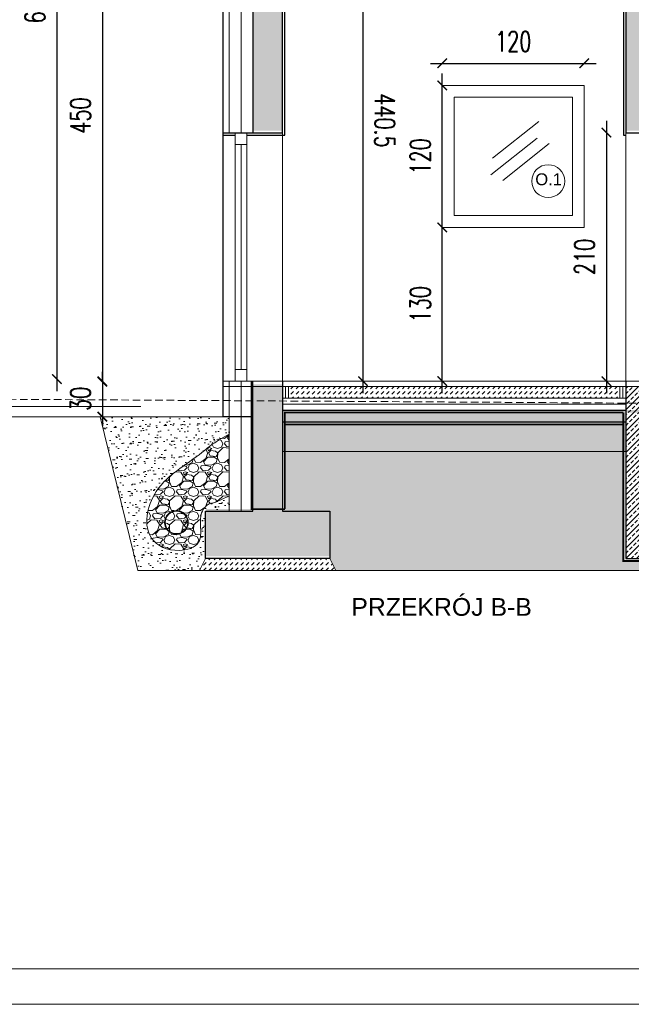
# Model space of a CAD drawing. Header units: millimetres. Extents: x -115268 to 140687, y -37779 to 24471.
# Tile 214 of 256: x 44942 to 45459, y 9866 to 10698. Entities that reach past the tile are written whole.
import ezdxf
from ezdxf import colors
from ezdxf.entities.mleader import LeaderData, LeaderLine
from ezdxf.math import Vec2, Vec3

# ---------------------------------------------------------------- set-up
doc = ezdxf.new("R2010")
doc.units = ezdxf.units.MM
doc.header["$PDMODE"] = 2
doc.header["$PDSIZE"] = 1
doc.linetypes.add('DASHED', pattern=[19.05, 12.7, -6.35])
doc.layers.get('0').update_dxf_attribs({"lineweight": 9})
for name, color, linetype, lineweight in [('A stolarka', 4, 'Continuous', 9), ('A_CIENKA', 7, 'Continuous', 9), ('A_HATCH', 8, 'Continuous', 9), ('A_IZOLACJA', 8, 'ZIGZAG', 9), ('A_KONSTRUKCJA', 3, 'Continuous', 25), ('A_PRZERYW', 8, 'DASHED', 9), ('A_RAMKA', 7, 'Continuous', 9), ('A_WIDOK', 253, 'Continuous', 9)]:
    doc.layers.add(name, color=color, linetype=linetype, lineweight=lineweight)
doc.layers.add('A_WYMIAR', color=253, linetype='Continuous', lineweight=5, transparency=0.2)
doc.styles.add('Arial', font='arial.ttf')
doc.styles.add('romans 1-100', font='romans.shx', dxfattribs={"width": 0.7, "height": 17})
doc.linetypes.add('ZIGZAG', pattern='A,0.00254,-5.08,[131,ltypeshp.shx,S=5.08,R=0,X=-5.08,Y=0],-10.16,[131,ltypeshp.shx,S=5.08,R=180,X=5.08,Y=0],-5.08', length=20.32254)
doc.dimstyles.new('___SKALA_1_100', dxfattribs={"dimscale": 10, "dimtxt": 17, "dimasz": 0.8, "dimexe": 2, "dimexo": 2, "dimgap": 1, "dimtad": 1, "dimdec": 4, "dimrnd": 0.5, "dimdsep": 46, "dimtxsty": 'romans 1-100', "dimblk": 'ARCHTICK', "dimcen": 0.1, "dimdle": 1, "dimse1": 1, "dimse2": 1, "dimadec": 0, "dimazin": 0, "dimtfac": 1, "dimtdec": 4, "dimtix": 1, "dimtmove": 0, "dimatfit": 3, "dimldrblk": 'ARCHTICK', "dimfxl": 6, "dimfxlon": 1, "dimtolj": 1, "dimarcsym": 0})
pattern_1 = [(45, (94.7944, 22653.2158), (0, 4.49012806), [3.175, -3.175])]
pattern_2 = [(82.5, (94.794, 22653.216), (-7.147627, 6.6950698), [0, -7.7216, 0, -8.636, 0, -8.255]), (52.5, (94.794, 22653.216), (-3.7802186, 16.494657), [0, -4.1656, 0, -6.9596, 0, -2.667]), (12.5, (90.376, 22648.7975), (11.1659965, 11.2066462), [0, -2.54, 0, -9.144, 0, -11.938]), (2.5, (90.376, 22648.798), (7.645622, 13.9510156), [0, -1.27, 0, -5.9944, 0, -6.858])]

# ---------------------------------------------------------------- blocks, each defined once
blk = doc.blocks.new('_ArchTick')
at = {"color": 0, "linetype": 'ByBlock', "const_width": 0.15}
blk.add_lwpolyline([(-0.5, -0.5), (0.5, 0.5)], dxfattribs=at)
blk = doc.blocks.new('*D1271')
at = {"layer": 'A_WIDOK', "color": 0, "lineweight": -2, "transparency": 16777216}
blk.add_line((44973.63, 11036.27), (44973.63, 10384.29), dxfattribs=at)
at = {"layer": 'Defpoints', "color": 0, "transparency": 16777216}
for p in [(45255.03, 11026.27), (44973.63, 10394.29), (45255.03, 10394.29)]:
    blk.add_point(p, dxfattribs=at)
at = {"layer": 'A_WIDOK', "color": 0, "lineweight": -2, "transparency": 16777216, "xscale": 8, "yscale": 8, "zscale": 8}
for p, rotation in [((44973.63, 11026.27), 90), ((44973.63, 10394.29), 270)]:
    blk.add_blockref('_ArchTick', p, dxfattribs=dict(at, rotation=rotation))
at = {"layer": 'A_WIDOK', "color": 0, "transparency": 16777216, "insert": (44955.13, 10710.28), "char_height": 17, "attachment_point": 5, "rotation": 90, "style": 'romans 1-100'}
blk.add_mtext('\\A1;632', dxfattribs=at)
blk = doc.blocks.new('*D1272')
at = {"layer": 'A_WIDOK', "color": 0, "lineweight": -2, "transparency": 16777216}
blk.add_line((45011.97, 10852.09), (45011.97, 10382.1), dxfattribs=at)
at = {"layer": 'Defpoints', "color": 0, "transparency": 16777216}
for p in [(45309.17, 10842.09), (45011.97, 10392.1), (45261.54, 10392.1)]:
    blk.add_point(p, dxfattribs=at)
at = {"layer": 'A_WIDOK', "color": 0, "lineweight": -2, "transparency": 16777216, "xscale": 8, "yscale": 8, "zscale": 8}
for p, rotation in [((45011.97, 10842.09), 90), ((45011.97, 10392.1), 270)]:
    blk.add_blockref('_ArchTick', p, dxfattribs=dict(at, rotation=rotation))
at = {"layer": 'A_WIDOK', "color": 0, "transparency": 16777216, "insert": (44993.47, 10617.09), "char_height": 17, "attachment_point": 5, "rotation": 90, "style": 'romans 1-100'}
blk.add_mtext('\\A1;450', dxfattribs=at)
blk = doc.blocks.new('_Dot')
at = {"color": 0, "linetype": 'ByBlock', "lineweight": -2}
blk.add_line((-0.5, 0), (-1, 0), dxfattribs=at)
at = {"color": 0, "linetype": 'ByBlock', "const_width": 0.5}
blk.add_lwpolyline([(-0.25, 0, 1), (0.25, 0, 1)], format="xyb", close=True, dxfattribs=at)
blk = doc.blocks.new('*D1187')
at = {"layer": 'A_WYMIAR', "color": 0, "lineweight": -2, "transparency": 16777216}
blk.add_line((45437.87, 10612.6), (45437.87, 10382.6), dxfattribs=at)
at = {"layer": 'Defpoints', "color": 0, "transparency": 16777216}
for p in [(45454.17, 10602.6), (45437.87, 10392.6), (45454.17, 10392.6)]:
    blk.add_point(p, dxfattribs=at)
at = {"layer": 'A_WYMIAR', "color": 0, "lineweight": -2, "transparency": 16777216, "xscale": 8, "yscale": 8, "zscale": 8}
for p, rotation in [((45437.87, 10602.6), 90), ((45437.87, 10392.6), 270)]:
    blk.add_blockref('_ArchTick', p, dxfattribs=dict(at, rotation=rotation))
at = {"layer": 'A_WYMIAR', "color": 0, "transparency": 16777216, "insert": (45419.37, 10497.6), "char_height": 17, "attachment_point": 5, "rotation": 90, "style": 'romans 1-100'}
blk.add_mtext('\\A1;210', dxfattribs=at)
blk = doc.blocks.new('*D1190')
at = {"layer": 'A_WYMIAR', "color": 0, "lineweight": -2, "transparency": 16777216}
blk.add_line((45299.17, 10382.6), (45299.17, 10532.6), dxfattribs=at)
at = {"layer": 'Defpoints', "color": 0, "transparency": 16777216}
for p in [(45299.17, 10522.6), (45318.94, 10522.6), (45318.94, 10392.6)]:
    blk.add_point(p, dxfattribs=at)
at = {"layer": 'A_WYMIAR', "color": 0, "lineweight": -2, "transparency": 16777216, "xscale": 8, "yscale": 8, "zscale": 8}
for p, rotation in [((45299.17, 10522.6), 90), ((45299.17, 10392.6), 270)]:
    blk.add_blockref('_ArchTick', p, dxfattribs=dict(at, rotation=rotation))
at = {"layer": 'A_WYMIAR', "color": 0, "transparency": 16777216, "insert": (45280.67, 10457.6), "char_height": 17, "attachment_point": 5, "rotation": 90, "style": 'romans 1-100'}
blk.add_mtext('\\A1;130', dxfattribs=at)
blk = doc.blocks.new('*D1191')
at = {"layer": 'A_WYMIAR', "color": 0, "lineweight": -2, "transparency": 16777216}
blk.add_line((45299.17, 10512.6), (45299.17, 10652.6), dxfattribs=at)
at = {"layer": 'Defpoints', "color": 0, "transparency": 16777216}
for p in [(45299.17, 10642.6), (45299.17, 10642.6), (45318.94, 10522.6)]:
    blk.add_point(p, dxfattribs=at)
at = {"layer": 'A_WYMIAR', "color": 0, "lineweight": -2, "transparency": 16777216, "xscale": 8, "yscale": 8, "zscale": 8}
for p, rotation in [((45299.17, 10642.6), 90), ((45299.17, 10522.6), 270)]:
    blk.add_blockref('_ArchTick', p, dxfattribs=dict(at, rotation=rotation))
at = {"layer": 'A_WYMIAR', "color": 0, "transparency": 16777216, "insert": (45280.67, 10582.6), "char_height": 17, "attachment_point": 5, "rotation": 90, "style": 'romans 1-100'}
blk.add_mtext('\\A1;120', dxfattribs=at)
blk = doc.blocks.new('*D1192')
at = {"layer": 'A_WYMIAR', "color": 0, "lineweight": -2, "transparency": 16777216}
blk.add_line((45289.17, 10661.2), (45429.17, 10661.2), dxfattribs=at)
at = {"layer": 'Defpoints', "color": 0, "transparency": 16777216}
for p in [(45419.17, 10661.2), (45299.17, 10642.6), (45419.17, 10642.6)]:
    blk.add_point(p, dxfattribs=at)
at = {"layer": 'A_WYMIAR', "color": 0, "lineweight": -2, "transparency": 16777216, "xscale": 8, "yscale": 8, "zscale": 8, "rotation": 180}
blk.add_blockref('_ArchTick', (45299.17, 10661.2), dxfattribs=at)
at = {"layer": 'A_WYMIAR', "color": 0, "lineweight": -2, "transparency": 16777216, "xscale": 8, "yscale": 8, "zscale": 8}
blk.add_blockref('_ArchTick', (45419.17, 10661.2), dxfattribs=at)
at = {"layer": 'A_WYMIAR', "color": 0, "transparency": 16777216, "insert": (45359.17, 10679.7), "char_height": 17, "attachment_point": 5, "style": 'romans 1-100'}
blk.add_mtext('\\A1;120', dxfattribs=at)
blk = doc.blocks.new('*D1198')
at = {"layer": 'A_WYMIAR', "color": 0, "lineweight": -2, "transparency": 16777216}
for p, q in [((45011.97, 10392.6), (45011.97, 10400.6)), ((45011.97, 10392.6), (45011.97, 10362.6)), ((45011.97, 10362.6), (45011.97, 10354.6))]:
    blk.add_line(p, q, dxfattribs=at)
at = {"layer": 'Defpoints', "color": 0, "transparency": 16777216}
for p in [(45114.17, 10392.6), (45011.97, 10362.6), (45114.17, 10362.6)]:
    blk.add_point(p, dxfattribs=at)
at = {"layer": 'A_WYMIAR', "color": 0, "lineweight": -2, "transparency": 16777216, "xscale": 8, "yscale": 8, "zscale": 8}
for p, rotation in [((45011.97, 10392.6), 270), ((45011.97, 10362.6), 90)]:
    blk.add_blockref('_ArchTick', p, dxfattribs=dict(at, rotation=rotation))
at = {"layer": 'A_WYMIAR', "color": 0, "transparency": 16777216, "insert": (44993.47, 10377.6), "char_height": 17, "attachment_point": 5, "rotation": 90, "style": 'romans 1-100'}
blk.add_mtext('\\A1;30', dxfattribs=at)
blk = doc.blocks.new('*D1214')
at = {"layer": 'A_WYMIAR', "color": 0, "lineweight": -2, "ltscale": 0.5, "transparency": 16777216}
blk.add_line((45232.19, 10843.09), (45232.19, 10382.6), dxfattribs=at)
at = {"layer": 'Defpoints', "color": 0, "ltscale": 0.5, "transparency": 16777216}
for p in [(45309.17, 10833.09), (45232.19, 10392.6), (45309.17, 10392.6)]:
    blk.add_point(p, dxfattribs=at)
at = {"layer": 'A_WYMIAR', "color": 0, "lineweight": -2, "ltscale": 0.5, "transparency": 16777216, "xscale": 8, "yscale": 8, "zscale": 8}
for p, rotation in [((45232.19, 10833.09), 90.00000000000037), ((45232.19, 10392.6), 270.0000000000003)]:
    blk.add_blockref('_ArchTick', p, dxfattribs=dict(at, rotation=rotation))
at = {"layer": 'A_WYMIAR', "color": 0, "ltscale": 0.5, "transparency": 16777216, "insert": (45250.69, 10612.84), "char_height": 17, "attachment_point": 5, "rotation": 270, "style": 'romans 1-100'}
blk.add_mtext('\\A1;440.5', dxfattribs=at)

msp = doc.modelspace()

# ---------------------------------------------------------------- hatches: boundary and pattern name
at = {"layer": 'A_CIENKA', "true_color": 0x636466}
h = msp.add_hatch(dxfattribs=at)
h.set_pattern_fill('GRAVEL', color=251, scale=0.8)
h.set_pattern_definition([(228.0127875, (-124141.8133, 217298.7481), (-162.560000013, -182.879999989), [2.7337715, -270.6438691]), (184.969741, (-124143.6421, 217296.7161), (243.8399999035, 20.3200011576), [4.6912378, -464.4323911]), (132.5104471, (-124148.3157, 217296.3097), (203.200000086, -223.519999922), [3.3078522, -327.4777824]), (267.273689, (-124156.2405, 217291.2297), (20.3200000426, 406.399999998), [4.2720362, -422.9314994]), (292.8336542, (-124156.4437, 217286.9625), (-101.6000000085, 243.8399999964), [4.1890696, -414.718462]), (357.273689, (-124154.8181, 217283.1017), (-406.399999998, 20.3200000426), [4.2720362, -422.9314994]), (37.69424047, (-124150.5509, 217282.8985), (-264.1599999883, -203.2000000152), [5.6495493, -559.3049225]), (72.25532837, (-124146.0805, 217286.3529), (142.2400000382, 447.0399999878), [5.3337562, -528.0420528]), (121.4295656, (-124144.4549, 217291.4329), (-162.560000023, 264.1599999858), [4.286504, -424.3643656]), (175.2363583, (-124146.6901, 217295.0905), (223.519999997, -20.320000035), [4.8937062, -239.7914956]), (222.3974378, (-124151.56693, 217295.49693), (-243.8399999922, -223.5200000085), [6.3286234, -626.5341801]), (138.8140748, (-124136.1237, 217291.0265), (-142.239999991, 121.92000001), [2.1600363, -213.8445266]), (171.4692344, (-124137.7493, 217292.4489), (264.160000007, -40.639999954), [4.1094558, -406.837112]), (225, (-124141.813, 217293.059), (-5e-15, -20.32), [2.8736747, -25.8631449]), (203.1985905, (-124143.2357, 217295.497), (101.600000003, 40.639999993), [1.5475306, -153.204979]), (291.8014095, (-124144.658, 217294.8873), (-20.320000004, 60.96), [2.188525, -107.2380239]), (30.9637565, (-124143.8453, 217292.8553), (60.96, 40.64), [3.5545573, -114.9303852]), (161.5650512, (-124140.7973, 217294.684), (40.64, -20.32), [2.5702971, -61.687185]), (16.38954033, (-124156.4437, 217294.8873), (203.2, 60.96), [3.600704, -356.4706134]), (70.34617594, (-124152.9893, 217295.9033), (-81.2800000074, -223.5199999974), [3.0207915, -299.0577254]), (293.1985905, (-124140.7973, 217298.748), (-40.639999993, 101.600000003), [3.0950408, -151.6574687]), (343.61045967, (-124139.5781, 217295.9033), (-203.2000000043, 60.959999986), [3.600704, -356.4706134]), (339.4439548, (-124156.4437, 217282.289), (-101.6, 40.64), [3.4722816, -170.1418745]), (294.7751406, (-124153.1925, 217281.0697), (-101.600000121, 223.519999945), [2.909377, -288.028747]), (66.8014095, (-124140.594, 217278.428), (40.639999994, 101.600000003), [3.0950408, -151.6574687]), (17.35402464, (-124139.3749, 217281.2729), (-264.159999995, -81.280000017), [3.4062619, -337.2190078]), (69.4439548, (-124150.551, 217278.4281), (-40.64, -101.6), [1.7361408, -171.8780153]), (101.3099325, (-124141.8133, 217278.428), (-20.32, 81.28), [1.0361168, -102.5759597]), (165.9637565, (-124142.0165, 217279.444), (60.96, -20.32), [4.1890696, -79.5924367]), (186.00900596, (-124146.0805, 217280.4601), (203.199999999, 20.3200000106), [3.882136, -384.3309189]), (303.6900675, (-124143.8453, 217291.0265), (-20.32, 40.64), [2.930591, -70.3342109]), (353.1572266, (-124142.2197, 217288.5881), (345.4400000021, -40.639999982), [5.1164541, -506.5280725]), (60.9453959, (-124137.1397, 217287.9785), (-81.280000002, -142.239999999), [2.0920659, -207.1151385]), (90, (-124136.124, 217289.807), (-20.32, 20.32), [1.2192, -19.1008]), (120.25643716, (-124146.487, 217281.0697), (81.27999999, -142.240000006), [2.8229357, -279.4715262]), (48.0127875, (-124147.9093, 217283.5081), (162.560000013, 182.879999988), [5.467543, -267.9100976]), (360, (-124144.252, 217287.572), (20.32, 20.32), [5.2832, -15.0368]), (325.3048465, (-124138.9685, 217287.5721), (203.200000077, -142.23999989), [3.2128765, -318.0745338]), (254.0546041, (-124136.327, 217285.7433), (-20.32, -81.28), [2.9586326, -144.9732003]), (207.64597536, (-124137.1397, 217282.8985), (-386.0800000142, -203.199999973), [4.8171608, -476.8997154]), (175.42607874, (-124141.4069, 217280.6633), (-264.16, 20.32), [5.0962357, -504.5267716])])
edge = h.paths.add_edge_path(flags=16)
edge.add_arc((45074.26984, 10273.45247), 10, -180, 180, ccw=False)
edge = h.paths.add_edge_path(flags=16)
edge.add_arc((45074.26984, 10273.45247), 9.5, -180, 180, ccw=False)
h.paths.add_polyline_path([(45119.16536, 10346.70596), (45119.16536, 10294.14837), (45106.48711, 10289.78121), (45106.40172, 10289.76441), (45106.31687, 10289.74832), (45106.23258, 10289.7329), (45106.14887, 10289.71811), (45106.06578, 10289.70393), (45105.98332, 10289.69031), (45105.90153, 10289.67721), (45105.82044, 10289.66461), (45105.74007, 10289.65247), (45105.66044, 10289.64075), (45105.58159, 10289.62941), (45105.50353, 10289.61842), (45105.42631, 10289.60774), (45105.34994, 10289.59735), (45105.27445, 10289.58719), (45105.19986, 10289.57724), (45105.12617, 10289.56748), (45105.05336, 10289.55788), (45104.98141, 10289.54842), (45104.91029, 10289.5391), (45104.83999, 10289.52989), (45104.77048, 10289.52076), (45104.70175, 10289.51172), (45104.63378, 10289.50272), (45104.56654, 10289.49377), (45104.50002, 10289.48483), (45104.43419, 10289.47589), (45104.36903, 10289.46693), (45104.30453, 10289.45794), (45104.24067, 10289.44889), (45104.17742, 10289.43977), (45104.11476, 10289.43056), (45104.05267, 10289.42123), (45103.99114, 10289.41178), (45103.93014, 10289.40218), (45103.86965, 10289.39241), (45103.80966, 10289.38246), (45103.75014, 10289.37231), (45103.69107, 10289.36194), (45103.63243, 10289.35132), (45103.5742, 10289.34045), (45103.51636, 10289.32931), (45103.4589, 10289.31787), (45103.40178, 10289.30612), (45103.34499, 10289.29403), (45103.28852, 10289.2816), (45103.23233, 10289.2688), (45103.17642, 10289.25561), (45103.12075, 10289.24202), (45103.06531, 10289.228), (45103.01008, 10289.21355), (45102.95504, 10289.19863), (45102.90017, 10289.18324), (45102.84545, 10289.16735), (45102.79085, 10289.15094), (45102.73636, 10289.134), (45102.68196, 10289.11651), (45102.62762, 10289.09845), (45102.57334, 10289.0798), (45102.51907, 10289.06054), (45102.46482, 10289.04066), (45102.41055, 10289.02014), (45102.35624, 10288.99895), (45102.30189, 10288.97708), (45102.24745, 10288.95451), (45102.19293, 10288.93123), (45102.13828, 10288.90721), (45102.0835, 10288.88243), (45102.02857, 10288.85689), (45101.97346, 10288.83055), (45101.91815, 10288.8034), (45101.86263, 10288.77543), (45101.80687, 10288.74661), (45101.75085, 10288.71692), (45101.69455, 10288.68636), (45101.63796, 10288.65489), (45101.58105, 10288.6225), (45101.5238, 10288.58917), (45101.46619, 10288.55489), (45101.40821, 10288.51963), (45101.34983, 10288.48338), (45101.29104, 10288.44613), (45101.23185, 10288.40789), (45101.17229, 10288.36866), (45101.11237, 10288.32845), (45101.05209, 10288.28727), (45100.99148, 10288.24513), (45100.93054, 10288.20203), (45100.8693, 10288.15799), (45100.80777, 10288.11302), (45100.74595, 10288.06711), (45100.68387, 10288.02028), (45100.62154, 10287.97255), (45100.55897, 10287.9239), (45100.49618, 10287.87436), (45100.43319, 10287.82394), (45100.36999, 10287.77263), (45100.30662, 10287.72045), (45100.24308, 10287.66741), (45100.17939, 10287.61351), (45100.11557, 10287.55876), (45100.05162, 10287.50318), (45099.98756, 10287.44676), (45099.92341, 10287.38952), (45099.85917, 10287.33147), (45099.79487, 10287.27261), (45099.73052, 10287.21295), (45099.66613, 10287.1525), (45099.60172, 10287.09127), (45099.5373, 10287.02927), (45099.47288, 10286.9665), (45099.40849, 10286.90297), (45099.34412, 10286.8387), (45099.2798, 10286.77368), (45099.21555, 10286.70793), (45099.15137, 10286.64145), (45099.08728, 10286.57426), (45099.0233, 10286.50636), (45098.95943, 10286.43775), (45098.8957, 10286.36846), (45098.83211, 10286.29848), (45098.76868, 10286.22783), (45098.70543, 10286.15651), (45098.64237, 10286.08453), (45098.57952, 10286.01189), (45098.51688, 10285.93862), (45098.45447, 10285.8647), (45098.39231, 10285.79017), (45098.33041, 10285.71501), (45098.26879, 10285.63924), (45098.20745, 10285.56287), (45098.14642, 10285.48591), (45098.08571, 10285.40836), (45098.02533, 10285.33023), (45097.96529, 10285.25153), (45097.90561, 10285.17227), (45097.84631, 10285.09245), (45097.7874, 10285.0121), (45097.72889, 10284.9312), (45097.67079, 10284.84977), (45097.61313, 10284.76783), (45097.55591, 10284.68537), (45097.49915, 10284.6024), (45097.44287, 10284.51894), (45097.38707, 10284.435), (45097.33178, 10284.35057), (45097.277, 10284.26567), (45097.22276, 10284.1803), (45097.16905, 10284.09448), (45097.11591, 10284.00822), (45097.06334, 10283.92151), (45097.01136, 10283.83437), (45096.95998, 10283.74681), (45096.90921, 10283.65884), (45096.85908, 10283.57046), (45096.56095, 10283.00946), (45096.29119, 10282.43477), (45096.05013, 10281.84688), (45095.83637, 10281.24542), (45095.64848, 10280.63005), (45095.48503, 10280.0004), (45095.34459, 10279.3561), (45095.22573, 10278.69681), (45095.12701, 10278.02214), (45095.04702, 10277.33174), (45094.98432, 10276.62526), (45094.93747, 10275.90232), (45094.90505, 10275.16256), (45094.88563, 10274.40563), (45094.87778, 10273.63115), (45094.88006, 10272.83878), (45094.89106, 10272.02814), (45094.90933, 10271.19888), (45094.93344, 10270.35063), (45094.96197, 10269.48303), (45094.99349, 10268.59571), (45095.02604, 10267.68902), (45095.05507, 10266.76664), (45095.07527, 10265.83329), (45095.08131, 10264.8937), (45095.06787, 10263.95258), (45095.02964, 10263.01466), (45094.96129, 10262.08464), (45094.8575, 10261.16725), (45094.71294, 10260.26721), (45094.52231, 10259.38924), (45094.28027, 10258.53806), (45093.9815, 10257.71837), (45093.62069, 10256.93492), (45093.19257, 10256.19237), (45092.6953, 10255.49346), (45092.13261, 10254.83771), (45091.5087, 10254.2244), (45090.82778, 10253.65277), (45090.09408, 10253.12208), (45089.3118, 10252.63158), (45088.48515, 10252.18054), (45087.61835, 10251.76821), (45086.71561, 10251.39384), (45085.78114, 10251.0567), (45084.81916, 10250.75604), (45083.83387, 10250.49111), (45082.82949, 10250.26117), (45081.81023, 10250.06549), (45080.7803, 10249.9033), (45079.74392, 10249.77388), (45078.7053, 10249.67647), (45077.66865, 10249.61034), (45076.63818, 10249.57474), (45075.61711, 10249.56901), (45074.60643, 10249.59274), (45073.60677, 10249.64552), (45072.61879, 10249.72695), (45071.64314, 10249.83663), (45070.68045, 10249.97416), (45069.73139, 10250.13913), (45068.7966, 10250.33116), (45067.87672, 10250.54984), (45066.97241, 10250.79476), (45066.08432, 10251.06554), (45065.21309, 10251.36176), (45064.35938, 10251.68303), (45063.52382, 10252.02896), (45062.70708, 10252.39913), (45061.90979, 10252.79314), (45061.13261, 10253.21061), (45060.37618, 10253.65113), (45059.64116, 10254.11429), (45058.92819, 10254.5997), (45058.23792, 10255.10696), (45057.57101, 10255.63566), (45056.92808, 10256.18542), (45056.30981, 10256.75582), (45055.71683, 10257.34647), (45055.14979, 10257.95696), (45054.60935, 10258.5869), (45054.09615, 10259.23589), (45053.61083, 10259.90353), (45053.15384, 10260.58936), (45052.72491, 10261.29276), (45052.3236, 10262.01308), (45051.94952, 10262.74965), (45051.60224, 10263.50182), (45051.28134, 10264.26894), (45050.98641, 10265.05033), (45050.90714, 10265.28428), (45050.50867, 10266.59011), (45050.22364, 10267.70404), (45049.98588, 10268.83905), (45049.79471, 10269.99351), (45049.64947, 10271.16578), (45049.54948, 10272.35421), (45049.49407, 10273.55717), (45049.48257, 10274.77302), (45049.51431, 10276.00011), (45049.58861, 10277.2368), (45049.7048, 10278.48146), (45049.86221, 10279.73245), (45050.06017, 10280.98811), (45050.298, 10282.24683), (45050.57503, 10283.50694), (45050.8906, 10284.76682), (45051.24402, 10286.02482), (45051.63463, 10287.2793), (45052.06175, 10288.52863), (45052.52471, 10289.77115), (45053.02285, 10291.00524), (45053.55547, 10292.22925), (45054.12193, 10293.44154), (45054.72153, 10294.64047), (45055.35362, 10295.82439), (45056.01751, 10296.99168), (45056.71253, 10298.14069), (45057.43802, 10299.26978), (45058.19319, 10300.37769), (45058.97683, 10301.46467), (45059.78762, 10302.53128), (45060.62427, 10303.57808), (45061.48546, 10304.60566), (45062.36988, 10305.61459), (45063.27622, 10306.60543), (45064.20318, 10307.57876), (45065.14945, 10308.53515), (45066.11371, 10309.47517), (45067.09467, 10310.39939), (45068.091, 10311.30839), (45069.10141, 10312.20274), (45070.12457, 10313.083), (45071.1592, 10313.94976), (45072.20396, 10314.80357), (45073.25756, 10315.64502), (45074.31869, 10316.47468), (45075.38604, 10317.29311), (45076.4583, 10318.1009), (45077.53416, 10318.8986), (45078.61231, 10319.68679), (45079.69145, 10320.46605), (45080.77025, 10321.23695), (45081.84743, 10322.00005), (45082.92166, 10322.75593), (45083.99164, 10323.50516), (45085.05606, 10324.24832), (45086.11361, 10324.98597), (45087.16298, 10325.71868), (45088.20287, 10326.44704), (45089.23196, 10327.1716), (45090.24894, 10327.89294), (45091.25251, 10328.61164), (45092.24136, 10329.32826), (45093.21417, 10330.04338), (45094.16965, 10330.75757), (45095.10648, 10331.47139), (45096.02335, 10332.18543), (45096.91896, 10332.90025), (45097.79199, 10333.61643), (45098.64114, 10334.33452), (45099.46566, 10335.05471), (45100.2658, 10335.77644), (45101.04187, 10336.4991), (45101.79421, 10337.22208), (45102.52315, 10337.94476), (45103.22902, 10338.66653), (45103.91217, 10339.38676), (45104.57291, 10340.10485), (45105.21158, 10340.82019), (45119.16536, 10351.05838), (45119.16536, 10347.81861)])
at = {"layer": 'A_HATCH', "transparency": 33554687}
h = msp.add_hatch(dxfattribs=at)
h.set_pattern_fill('DASH', color=256, angle=45)
h.set_pattern_definition(pattern_1)
h.paths.add_polyline_path([(45968.19132, 11684.5609), (45148.01481, 11684.5609), (45148.01481, 11674.5609), (45968.19132, 11674.5609)])
h.paths.add_polyline_path([(44932.16503, 10688.82708), (44932.16503, 10727.36041), (44906.66503, 10727.36041), (44906.66503, 10688.82708)], flags=9)
h.paths.add_polyline_path([(44933.29348, 11924.50516), (44933.29348, 11963.60516), (44907.79348, 11963.60516), (44907.79348, 11924.50516)], flags=9)
h.paths.add_polyline_path([(45095.42983, 11839.00516), (45095.42983, 11878.10516), (45069.92983, 11878.10516), (45069.92983, 11839.00516)], flags=9)
h.paths.add_polyline_path([(44930.04657, 11331.81179), (44939.69869, 11331.81179), (44939.69869, 11352.41888), (44930.04657, 11352.41888)], flags=9)
h.paths.add_polyline_path([(44602.55583, 11331.81179), (44814.07015, 11331.81179), (44814.07015, 11352.41888), (44602.55583, 11352.41888)], flags=9)
h.paths.add_polyline_path([(44929.96168, 11266.19416), (44939.61379, 11266.19416), (44939.61379, 11286.80125), (44929.96168, 11286.80125)], flags=9)
h.paths.add_polyline_path([(44929.99578, 11298.89011), (44969.15676, 11298.89011), (44969.15676, 11319.4972), (44929.99578, 11319.4972)], flags=9)
h.paths.add_polyline_path([(44928.88391, 11364.36387), (44971.9262, 11364.36387), (44971.9262, 11384.97097), (44928.88391, 11384.97097)], flags=9)
h.paths.add_polyline_path([(44929.96168, 11397.14168), (44939.61379, 11397.14168), (44939.61379, 11417.74877), (44929.96168, 11417.74877)], flags=9)
h.paths.add_polyline_path([(44928.88391, 11429.83763), (44971.9262, 11429.83763), (44971.9262, 11450.44473), (44928.88391, 11450.44473)], flags=9)
h.paths.add_polyline_path([(44928.88391, 11462.57451), (44971.9262, 11462.57451), (44971.9262, 11483.18161), (44928.88391, 11483.18161)], flags=9)
h.paths.add_polyline_path([(44930.22771, 11495.35232), (44977.15131, 11495.35232), (44977.15131, 11515.95942), (44930.22771, 11515.95942)], flags=9)
h.paths.add_polyline_path([(44568.17386, 11525.66308), (44590.26117, 11525.66308), (44590.26117, 11546.27017), (44568.17386, 11546.27017)], flags=9)
h.paths.add_polyline_path([(44602.9416, 11266.19416), (44692.56643, 11266.19416), (44692.56643, 11286.80125), (44602.9416, 11286.80125)], flags=9)
h.paths.add_polyline_path([(44602.47093, 11297.80671), (44878.99082, 11297.80671), (44878.99082, 11319.71434), (44602.47093, 11319.71434)], flags=9)
h.paths.add_polyline_path([(44602.47093, 11364.4048), (44701.44774, 11364.4048), (44701.44774, 11385.01189), (44602.47093, 11385.01189)], flags=9)
h.paths.add_polyline_path([(44602.47093, 11397.14168), (44813.98526, 11397.14168), (44813.98526, 11417.74877), (44602.47093, 11417.74877)], flags=9)
h.paths.add_polyline_path([(44602.47093, 11427.6009), (44923.13942, 11427.6009), (44923.13942, 11448.58089), (44602.47093, 11448.58089)], flags=9)
h.paths.add_polyline_path([(44603.35088, 11462.61544), (44725.60872, 11462.61544), (44725.60872, 11483.22253), (44603.35088, 11483.22253)], flags=9)
h.paths.add_polyline_path([(44603.35088, 11495.29775), (44761.30449, 11495.29775), (44761.30449, 11515.90485), (44603.35088, 11515.90485)], flags=9)
h.paths.add_polyline_path([(44602.31404, 11527.91185), (44767.99617, 11527.91185), (44767.99617, 11548.51894), (44602.31404, 11548.51894)], flags=9)
h.paths.add_polyline_path([(46772.51896, 12208.69823), (46840.01896, 12208.69823), (46840.01896, 12233.69823), (46772.51896, 12233.69823)], flags=9)
h.paths.add_polyline_path([(46404.63781, 10411.67259), (46487.13781, 10411.67259), (46487.13781, 10436.67259), (46404.63781, 10436.67259)], flags=9)
h.paths.add_polyline_path([(47005.58453, 10892.23682), (47073.08453, 10892.23682), (47073.08453, 10917.23682), (47005.58453, 10917.23682)], flags=9)
h.paths.add_polyline_path([(46414.76052, 11727.2032), (46497.26052, 11727.2032), (46497.26052, 11752.2032), (46414.76052, 11752.2032)], flags=9)
h.paths.add_polyline_path([(46386.39759, 12370.69823), (46456.39759, 12370.69823), (46456.39759, 12395.69823), (46386.39759, 12395.69823)], flags=9)
h.paths.add_polyline_path([(46196.34099, 12258.69823), (46263.84099, 12258.69823), (46263.84099, 12283.69823), (46196.34099, 12283.69823)], flags=9)
h.paths.add_polyline_path([(46657.89629, 11054.23682), (46727.89629, 11054.23682), (46727.89629, 11079.23682), (46657.89629, 11079.23682)], flags=9)
h.paths.add_polyline_path([(46302.42712, 10422.74829), (46364.92712, 10422.74829), (46364.92712, 10447.74829), (46302.42712, 10447.74829)], flags=9)
h.paths.add_polyline_path([(46234.16171, 11739.2097), (46296.66171, 11739.2097), (46296.66171, 11764.2097), (46234.16171, 11764.2097)], flags=9)
h.paths.add_polyline_path([(47162.84912, 10929.54163), (47192.84912, 10929.54163), (47192.84912, 10959.54163), (47162.84912, 10959.54163)], flags=9)
h.paths.add_polyline_path([(45208.83605, 10929.54163), (45238.83605, 10929.54163), (45238.83605, 10959.54163), (45208.83605, 10959.54163)], flags=9)
h.paths.add_polyline_path([(45119.18851, 12285.43131), (45119.18851, 12263.344), (45139.7956, 12263.344), (45139.7956, 12285.43131)], flags=9)
h.paths.add_polyline_path([(45741.99047, 12247.40384), (45764.07778, 12247.40384), (45764.07778, 12268.01094), (45741.99047, 12268.01094)], flags=9)
h.paths.add_polyline_path([(45571.02976, 10404.46044), (45593.11708, 10404.46044), (45593.11708, 10425.06754), (45571.02976, 10425.06754)], flags=9)
h.paths.add_polyline_path([(45314.78843, 10930.94243), (45336.87574, 10930.94243), (45336.87574, 10951.54953), (45314.78843, 10951.54953)], flags=9)
h.paths.add_polyline_path([(46918.42489, 10930.94243), (46940.51221, 10930.94243), (46940.51221, 10951.54953), (46918.42489, 10951.54953)], flags=9)
h.paths.add_polyline_path([(45189.01257, 10746.77394), (45189.01257, 10724.68662), (45209.61967, 10724.68662), (45209.61967, 10746.77394)], flags=9)
h.paths.add_polyline_path([(45486.15881, 10794.75391), (45486.15881, 10772.6666), (45506.76591, 10772.6666), (45506.76591, 10794.75391)], flags=9)
h.paths.add_polyline_path([(47497.89018, 10988.87171), (47497.89018, 10966.7844), (47518.49727, 10966.7844), (47518.49727, 10988.87171)], flags=9)
h.paths.add_polyline_path([(47500.00577, 12085.29331), (47500.00577, 12063.206), (47520.61286, 12063.206), (47520.61286, 12085.29331)], flags=9)
h.paths.add_polyline_path([(45218.32498, 10283.57428), (45378.35226, 10283.57428), (45378.35226, 10314.48492), (45218.32498, 10314.48492)], flags=9)
h.paths.add_polyline_path([(45145.35348, 11512.0272), (45305.41146, 11512.0272), (45305.41146, 11542.93784), (45145.35348, 11542.93784)], flags=9)
h.paths.add_polyline_path([(48122.38513, 10026.76253), (48182.32374, 10026.76253), (48182.32374, 10057.67317), (48122.38513, 10057.67317)], flags=9)
h.paths.add_polyline_path([(48132.96164, 9915.14744), (48184.72494, 9915.14744), (48184.72494, 9946.05809), (48132.96164, 9946.05809)], flags=9)
h.paths.add_polyline_path([(48086.12319, 10143.92554), (48219.37353, 10143.92554), (48219.37353, 10174.83618), (48086.12319, 10174.83618)], flags=9)
h = msp.add_hatch(dxfattribs=at)
h.set_pattern_fill('ANSI33', color=256)
h.set_pattern_definition([(45, (95.198, 22655.0465), (-4.4901281, 4.4901281), []), (45, (99.688, 22655.0465), (-4.4901281, 4.4901281), [3.175, -1.5875])])
h.paths.add_polyline_path([(45164.56889, 11020.91872), (45139.56889, 11020.91872), (45139.56889, 10863.91872), (45164.56889, 10863.91872), (45164.56889, 10893.91872), (45164.56889, 10895.91872)])
h.paths.add_polyline_path([(45474.56889, 10863.91872), (45449.56889, 10863.91872), (45164.56889, 10863.91872), (45139.56889, 10863.91872), (45139.56889, 10843.91872), (45164.56889, 10843.91872), (45454.56889, 10843.91872), (45474.56889, 10843.91872)])
h.paths.add_polyline_path([(45164.56889, 10843.91872), (45139.56889, 10843.91872), (45139.56889, 10757.17793), (45164.56889, 10757.17793)])
h.paths.add_polyline_path([(45164.56889, 10757.17793), (45139.56889, 10757.17793), (45139.56889, 10604.4302), (45164.56889, 10604.4302)])
h.paths.add_polyline_path([(45474.56889, 10805.1579), (45454.56889, 10805.1579), (45454.56889, 10604.4302), (45474.56889, 10604.4302)])
h.paths.add_polyline_path([(45474.56889, 10843.91872), (45454.56889, 10843.91872), (45454.56889, 10805.1579), (45474.56889, 10805.1579)])
h.paths.add_polyline_path([(45474.56889, 11020.91872), (45449.56889, 11020.91872), (45449.56889, 10863.91872), (45474.56889, 10863.91872), (45474.56889, 10883.91872)])
h.paths.add_polyline_path([(45164.56889, 10389.9302), (45139.56889, 10389.9302), (45139.56889, 10284.4302), (45099.56889, 10284.4302), (45099.56889, 10244.4302), (45139.56889, 10244.4302), (45204.56889, 10244.4302), (45204.56889, 10284.4302), (45164.56889, 10284.4302)])
h.paths.add_polyline_path([(47459.56889, 10284.4302), (47419.56889, 10284.4302), (47419.56889, 10389.9302), (47394.56889, 10389.9302), (47394.56889, 10284.4302), (47354.56889, 10284.4302), (47354.56889, 10244.4302), (47394.56889, 10244.4302), (47459.56889, 10244.4302)])
h.paths.add_polyline_path([(47419.56889, 10843.91872), (47394.56889, 10843.91872), (47394.56889, 10694.4302), (47404.56889, 10694.4302), (47416.05581, 10694.4302), (47419.56889, 10699.43833)])
h.paths.add_polyline_path([(47459.56889, 10999.2757), (47439.56889, 10999.2757), (47439.56889, 10863.91872), (47459.56889, 10863.91872)])
h.paths.add_polyline_path([(47459.56889, 11020.91872), (47439.56889, 11020.91872), (47439.56889, 10999.2757), (47459.56889, 10999.2757)])
h.paths.add_polyline_path([(47459.56889, 10863.91872), (47439.56889, 10863.91872), (47439.56889, 10843.91872), (47459.56889, 10843.91872)])
h.paths.add_polyline_path([(47439.56889, 10863.91872), (47434.56889, 10863.91872), (46749.56889, 10863.91872), (46724.56889, 10863.91872), (46724.56889, 10843.91872), (46734.56889, 10843.91872), (47394.56889, 10843.91872), (47419.56889, 10843.91872), (47439.56889, 10843.91872)])
h.paths.add_polyline_path([(46749.56889, 11020.91872), (46724.56889, 11020.91872), (46724.56889, 11015.91872), (46724.56889, 10863.91872), (46749.56889, 10863.91872)])
h = msp.add_hatch(dxfattribs=at)
h.set_pattern_fill('DASH', color=256, angle=45)
h.set_pattern_definition(pattern_1)
h.paths.add_polyline_path([(46417.10377, 10388.09949), (45562.90669, 10388.09949), (45562.90669, 10378.09949), (47389.16536, 10378.09949), (47389.16536, 10388.09949), (46421.37605, 10388.09949), (46421.37605, 10381.52379)])
h.paths.add_polyline_path([(45454.16536, 10362.59949), (45454.16536, 10366.09949), (45166.16536, 10366.09949), (45166.16536, 10358.09949), (45454.16536, 10358.09949)], flags=17)
h.paths.add_polyline_path([(45454.16536, 10368.09949), (45164.16536, 10368.09949), (45164.16536, 10358.09949), (45166.16536, 10358.09949), (45166.16536, 10366.09949), (45454.16536, 10366.09949)])
h.paths.add_polyline_path([(45562.90669, 10368.09949), (45454.16536, 10368.09949), (45454.16536, 10366.09949), (45562.90669, 10366.09949)])
h.paths.add_polyline_path([(47394.16536, 10368.09949), (46074.64499, 10368.09949), (45562.90669, 10366.09949), (45562.90669, 10358.09949), (47394.16536, 10358.09949)])
h.paths.add_polyline_path([(45474.16536, 10366.09949), (45474.16536, 10358.09949), (45562.90669, 10358.09949), (45562.90669, 10366.09949)])
h.paths.add_polyline_path([(45479.16536, 10388.09949), (45479.16536, 10378.09949), (45562.90669, 10378.09949), (45562.90669, 10388.09949)])
h.paths.add_polyline_path([(45476.66536, 10378.09949), (45476.66536, 10388.09949), (45474.16536, 10388.09949), (45474.16536, 10378.09949)])
h = msp.add_hatch(dxfattribs=at)
h.set_pattern_fill('DASH', color=256, angle=45)
h.set_pattern_definition(pattern_1)
h.paths.add_polyline_path([(45449.16536, 10388.09949), (45169.16536, 10388.09949), (45169.16536, 10378.09949), (45449.16536, 10378.09949)])
h = msp.add_hatch(dxfattribs=at)
h.set_pattern_fill('ANSI33', color=256)
h.set_pattern_definition([(45, (94.7944, 22653.216), (-4.4901281, 4.4901281), []), (45, (99.2845, 22653.216), (-4.4901281, 4.4901281), [3.175, -1.5875])])
h.paths.add_polyline_path([(45474.16536, 10378.09949), (45454.16536, 10378.09949), (45454.16536, 10242.59949), (45474.16536, 10242.59949)])
h.paths.add_polyline_path([(45474.16536, 10388.09949), (45454.16536, 10388.09949), (45454.16536, 10378.09949), (45474.16536, 10378.09949)])
h = msp.add_hatch(dxfattribs=at)
h.set_pattern_fill('AR-SAND', color=256, scale=0.2, angle=45)
h.set_pattern_definition(pattern_2)
edge = h.paths.add_edge_path()
edge.add_spline(control_points=[(45119.16536, 10295.50326), (45106.06143, 10289.69539), (45103.85621, 10289.38481), (45101.40793, 10289.19361), (45094.58099, 10282.14615), (45094.86326, 10271.27636), (45095.60869, 10253.15659), (45072.51525, 10246.71299), (45044.74529, 10259.52257), (45052.45982, 10307.31088), (45091.84977, 10326.68478), (45104.29139, 10339.65574), (45119.16536, 10347.81861)], knot_values=[47.550004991, 47.550004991, 47.550004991, 47.550004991, 49.586443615, 58.263705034, 69.20821816, 85.572248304, 96.852451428, 112.703875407, 136.831007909, 174.585221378, 221.474278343, 234.313552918, 234.313552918, 234.313552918, 234.313552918], degree=3, periodic=0)
edge.add_line((45119.16536, 10347.81861), (45119.16536, 10362.59949))
edge.add_line((45119.16536, 10362.59949), (45010.26722, 10362.59949))
edge.add_line((45010.26722, 10362.59949), (45041.83094, 10232.59949))
edge.add_line((45041.83094, 10232.59949), (45094.16536, 10232.59949))
edge.add_line((45094.16536, 10232.59949), (45099.16536, 10242.59949))
edge.add_line((45099.16536, 10242.59949), (45099.16536, 10282.59949))
edge.add_line((45099.16536, 10282.59949), (45119.16536, 10282.59949))
edge.add_line((45119.16536, 10282.59949), (45119.16536, 10295.50326))
h = msp.add_hatch(dxfattribs=at)
h.set_pattern_fill('AR-SAND', color=256, scale=0.2, angle=45)
h.set_pattern_definition(pattern_2)
h.paths.add_polyline_path([(45454.16536, 10358.09949), (45164.16536, 10358.09949), (45164.16536, 10333.09949), (45454.16536, 10333.09949)])
h.paths.add_polyline_path([(45474.16536, 10358.09949), (45474.16536, 10333.09949), (47394.16536, 10333.09949), (47394.16536, 10358.09949), (46114.16536, 10358.09949)])
h = msp.add_hatch(dxfattribs=at)
h.set_pattern_fill('AR-SAND', color=256, scale=0.2, angle=45)
h.set_pattern_definition(pattern_2)
h.paths.add_polyline_path([(46348.25382, 10333.09949), (45476.16536, 10333.09949), (45476.16536, 10240.59949), (45452.16536, 10240.59949), (45452.16536, 10333.09949), (45166.16536, 10333.09949), (45166.16536, 10284.4302), (45164.16536, 10284.4302), (45164.16536, 10282.59949), (45204.16536, 10282.59949), (45204.16536, 10242.59949), (45209.16536, 10232.59949), (46348.25382, 10232.59949)])
h.paths.add_polyline_path([(47354.16536, 10282.59949), (47394.16536, 10282.59949), (47394.16536, 10284.59949), (47392.16536, 10284.59949), (47392.16536, 10333.09949), (46348.25382, 10333.09949), (46348.25382, 10232.59949), (47349.16536, 10232.59949), (47354.16536, 10242.59949)])
h = msp.add_hatch(dxfattribs=at)
h.set_pattern_fill('DASH', color=256, angle=45)
h.set_pattern_definition([(45, (110.945, 21336.7544), (0, 4.49012806), [3.175, -3.175])])
h.paths.add_polyline_path([(45099.16536, 10242.59949), (45164.16536, 10242.59949), (45204.16536, 10242.59949), (45209.16536, 10232.59949), (45094.16536, 10232.59949)])

# ---------------------------------------------------------------- linework, layer by layer
at = {"layer": 'A stolarka'}
for p, q in [((45341.73619, 10581.02994), (45380.87162, 10612.14936)), ((45340.13299, 10566.97897), (45379.26842, 10598.09839)), ((45350.27041, 10562.26383), (45389.40584, 10593.38325)), ((45129.16536, 10592.59949), (45129.16536, 10402.59949))]:
    msp.add_line(p, q, dxfattribs=at)
msp.add_lwpolyline([(45124.16536, 10602.59949), (45134.16536, 10602.59949), (45134.16536, 10392.59949), (45124.16536, 10392.59949)], close=True, dxfattribs=at)
for points in [[(45134.16536, 10592.59949), (45134.16536, 10602.59949), (45124.16536, 10602.59949), (45124.16536, 10592.59949), (45134.16536, 10592.59949)], [(45134.16536, 10392.59949), (45134.16536, 10402.59949), (45124.16536, 10402.59949), (45124.16536, 10392.59949), (45134.16536, 10392.59949)]]:
    msp.add_lwpolyline(points, dxfattribs=at)
at = {"layer": 'A_CIENKA'}
for p, q in [((45119.16536, 11019.08801), (45119.16536, 10602.59949)), ((45114.16536, 10602.59949), (45114.16536, 10362.59949)), ((45164.16536, 10602.59949), (45164.16536, 10392.59949)), ((45454.16536, 10602.59949), (45454.16536, 10392.59949)), ((44418.08779, 10362.59949), (45139.16536, 10362.59949)), ((44418.08779, 10362.59949), (45139.16536, 10362.59949)), ((47398.68573, 10232.59949), (45097.16536, 10232.59949))]:
    msp.add_line(p, q, dxfattribs=at)
at = {"layer": 'A_CIENKA', "color": 18, "true_color": 0x000000}
for p, q in [((45114.16536, 10392.59949), (47439.16536, 10392.59949)), ((45114.16536, 10362.59949), (45139.16536, 10362.59949))]:
    msp.add_line(p, q, dxfattribs=at)
at = {"layer": 'A_CIENKA'}
for points in [[(44143.29342, 12835.96384), (48343.29342, 12835.96384), (48343.29342, 9865.96384), (44143.29342, 9865.96384), (44143.29342, 12835.96384)], [(45119.16536, 10392.59949), (45119.16536, 10282.59949)], [(45094.16536, 10232.59949), (45041.83094, 10232.59949), (45010.26722, 10362.59949)], [(45204.16536, 10242.59949), (45209.16536, 10232.59949), (45094.16536, 10232.59949), (45099.16536, 10242.59949)]]:
    msp.add_lwpolyline(points, dxfattribs=at)
for points in [[(45419.16536, 10642.59949), (45299.16536, 10642.59949), (45299.16536, 10522.59949), (45419.16536, 10522.59949)], [(45409.16536, 10632.59949), (45309.16536, 10632.59949), (45309.16536, 10532.59949), (45409.16536, 10532.59949)]]:
    msp.add_lwpolyline(points, close=True, dxfattribs=at)
for radius in [10, 9.5]:
    msp.add_circle((45074.56836, 10273.23416), radius, dxfattribs=at)
at = {"layer": 'A_CIENKA', "ltscale": 0.2}
msp.add_open_spline([(45119.16536, 10347.81861), (45104.29139, 10339.65574), (45091.84977, 10326.68478), (45052.45982, 10307.31088), (45044.74529, 10259.52257), (45072.51525, 10246.71299), (45095.60869, 10253.15659), (45094.86326, 10271.27636), (45094.58099, 10282.14615), (45101.40793, 10289.19361), (45103.85621, 10289.38481), (45106.06143, 10289.69539), (45119.16536, 10295.50326)], degree=3, knots=[47.550004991, 47.550004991, 47.550004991, 47.550004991, 60.389279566, 107.278336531, 145.03255, 169.159682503, 185.011106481, 196.291309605, 212.65533975, 223.599852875, 232.277114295, 234.313552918, 234.313552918, 234.313552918, 234.313552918], dxfattribs=at)
at = {"layer": 'A_HATCH'}
msp.add_lwpolyline([(47324.37099, 10371.25152), (47809.10759, 10371.25152), (47809.10759, 9895.96384), (44323.29342, 9895.96384), (44323.29342, 10371.25152), (45044.37099, 10371.25152)], dxfattribs=at)
at = {"layer": 'A_IZOLACJA', "ltscale": 0.007}
msp.add_line((45129.16536, 11019.08801), (45129.16536, 10602.59949), dxfattribs=at)
at = {"layer": 'A_IZOLACJA', "ltscale": 0.01}
for points in [[(45129.16536, 10392.59949), (45129.16536, 10282.59949)], [(45166.66536, 10388.09949), (45166.66536, 10378.09949)], [(45451.66536, 10388.09949), (45451.66536, 10378.09949)], [(45164.16536, 10373.09949), (45454.16536, 10373.09949)]]:
    msp.add_lwpolyline(points, dxfattribs=at)
at = {"layer": 'A_IZOLACJA', "linetype": 'DASHED', "ltscale": 0.01, "const_width": 1.5}
for points in [[(45166.16536, 10284.4302), (45137.97243, 10284.4302), (45137.98386, 10287.54049), (45137.98386, 10392.59949)], [(45166.16536, 10284.59949), (45166.16536, 10366.09949), (45452.16536, 10366.09949)], [(45476.16536, 10366.09949), (45476.16536, 10240.59949), (45452.16536, 10240.59949), (45452.16536, 10366.09949)], [(45166.16536, 10356.07376), (45452.16536, 10356.07376)]]:
    msp.add_lwpolyline(points, dxfattribs=at)
at = {"layer": 'A_KONSTRUKCJA'}
msp.add_line((45139.16536, 11019.08801), (45139.16536, 10602.59949), dxfattribs=at)
for points in [[(45114.16536, 10362.59949), (45114.16536, 11024.08801)], [(45114.16536, 10602.59949), (45164.16536, 10602.59949), (45164.16536, 10842.08801), (45454.16536, 10842.08801), (45454.16536, 10602.59949), (45474.16536, 10602.59949), (45474.16536, 10882.08801)], [(45134.16536, 10600.59949), (45166.16536, 10600.59949), (45166.16536, 10833.08801)], [(45452.16536, 10833.08801), (45452.16536, 10600.59949), (45454.16536, 10600.59949)], [(45114.16536, 10600.59949), (45124.16536, 10600.59949)], [(45164.16536, 10392.59949), (45164.16536, 10282.59949), (45204.16536, 10282.59949), (45204.16536, 10242.59949), (45139.16536, 10242.59949), (45099.16536, 10242.59949), (45099.16536, 10282.59949), (45139.16536, 10282.59949), (45139.16536, 10392.59949)], [(45454.16536, 10392.59949), (45454.16536, 10242.59949), (45474.16536, 10242.59949), (45474.16536, 10392.59949)], [(45139.16536, 10362.59949), (45114.16536, 10362.59949)], [(45164.16536, 10368.09949), (45454.16536, 10368.09949)], [(45164.16536, 10358.09949), (45454.16536, 10358.09949)]]:
    msp.add_lwpolyline(points, dxfattribs=at)
at = {"layer": 'A_PRZERYW', "ltscale": 0.5}
msp.add_line((44323.29342, 10381.05454), (47809.10759, 10359.52564), dxfattribs=at)
at = {"layer": 'A_RAMKA'}
msp.add_lwpolyline([(44323.29342, 12805.96384), (48309.10759, 12805.96384), (48309.10759, 9895.96384), (44323.29342, 9895.96384)], close=True, dxfattribs=at)
at = {"layer": 'A_WIDOK'}
for points in [[(45114.16536, 10392.59949), (47439.16536, 10392.59949)], [(45114.16536, 10388.09949), (47439.16536, 10388.09949)], [(45164.16536, 10388.09949), (45169.16536, 10388.09949), (45169.16536, 10378.09949)], [(45454.16536, 10388.09949), (45449.16536, 10388.09949), (45449.16536, 10378.09949)], [(45164.16536, 10378.09949), (45454.16536, 10378.09949)], [(45164.16536, 10333.09949), (45454.16536, 10333.09949)]]:
    msp.add_lwpolyline(points, dxfattribs=at)
at = {"layer": 'A_WYMIAR'}
for p, q in [((45139.16536, 10362.59949), (45139.16536, 10392.59949)), ((45164.16536, 10392.59949), (45164.16536, 10362.59949)), ((45164.16536, 10242.59949), (45139.16536, 10242.59949))]:
    msp.add_line(p, q, dxfattribs=at)
at = {"layer": 'A_WYMIAR', "ltscale": 10}
msp.add_circle((45388.71797, 10561.65988), 13.90315, dxfattribs=at)

# ---------------------------------------------------------------- texts
at = {"insert": (45098.5893, 10209.31212), "char_height": 15, "width": 400, "attachment_point": 1, "style": 'Arial'}
msp.add_mtext('\\pxqc;PRZEKRÓJ B-B', dxfattribs=at)
at = {"layer": 'A_HATCH', "insert": (45377.76474, 10568.24424), "char_height": 10, "attachment_point": 1, "style": 'Arial'}
msp.add_mtext_dynamic_manual_height_columns('O.1', width=473.6976626, gutter_width=1.25, heights=[9.22219], dxfattribs=at)

# ---------------------------------------------------------------- dimensions: what is measured, and where the dimension line sits
at = {"layer": 'A_WIDOK'}
for base, p1, p2, picture, middle in [((44973.62638, 10394.28542), (45255.03105, 11026.27394), (45255.03105, 10394.28542), '*D1271', (44955.12638, 10710.27968)), ((45011.97448, 10392.09949), (45309.16536, 10842.08801), (45261.53512, 10392.09949), '*D1272', (44993.47448, 10617.09375))]:
    dim = msp.add_linear_dim(base=base, p1=p1, p2=p2, angle=90, dimstyle='___SKALA_1_100', dxfattribs=at)
    dim.commit()
    dim.dimension.update_dxf_attribs({"geometry": picture, "text_midpoint": middle})
at = {"layer": 'A_WYMIAR', "ltscale": 0.5}
dim = msp.add_aligned_dim(p1=(45309.16536, 10833.08801), p2=(45309.16536, 10392.59949), distance=-76.97991, dimstyle='___SKALA_1_100', dxfattribs=at)
dim.commit()
dim.dimension.update_dxf_attribs({"geometry": '*D1214', "text_midpoint": (45250.68545, 10612.84375)})
at = {"layer": 'A_WYMIAR'}
dim = msp.add_linear_dim(base=(45419.16536, 10661.20247), p1=(45299.16536, 10642.59949), p2=(45419.16536, 10642.59949), dimstyle='___SKALA_1_100', dxfattribs=at)
dim.commit()
dim.dimension.update_dxf_attribs({"geometry": '*D1192', "text_midpoint": (45359.16536, 10679.70247)})
dim = msp.add_linear_dim(base=(45299.16536, 10642.59949), p1=(45318.94152, 10522.59949), p2=(45299.16536, 10642.59949), angle=90, dimstyle='___SKALA_1_100', override={"dimtmove": 1}, dxfattribs=at)
dim.commit()
dim.dimension.update_dxf_attribs({"geometry": '*D1191', "text_midpoint": (45280.66536, 10582.59949)})
for base, p1, p2, picture, middle in [((45437.8745, 10392.59949), (45454.16536, 10602.59949), (45454.16536, 10392.59949), '*D1187', (45419.3745, 10497.59949)), ((45299.16536, 10522.59949), (45318.94152, 10392.59949), (45318.94152, 10522.59949), '*D1190', (45280.66536, 10457.59949)), ((45011.97448, 10362.59949), (45114.16536, 10392.59949), (45114.16536, 10362.59949), '*D1198', (44993.47448, 10377.59949))]:
    dim = msp.add_linear_dim(base=base, p1=p1, p2=p2, angle=90, dimstyle='___SKALA_1_100', dxfattribs=at)
    dim.commit()
    dim.dimension.update_dxf_attribs({"geometry": picture, "text_midpoint": middle})

# ---------------------------------------------------------------- leaders
at = {"layer": 'A_CIENKA'}
ml = msp.add_multileader_mtext('Standard', dxfattribs=at)
ml.set_content('{\\Fromans.shx;TEREN PROJEKTOWANY}', color=256)
ml.set_leader_properties()
ml.set_arrow_properties(name='DOT')
ml.build(insert=Vec2(0, 0))
ml.multileader.update_dxf_attribs({"arrow_head_size": 5})
ctx = ml.context
ctx.base_point, ctx.char_height, ctx.arrow_head_size, ctx.landing_gap_size, ctx.plane_origin = Vec3(44745.11842, 10313.80734), 10, 5, 0.09, Vec3(44712.02122, 10148.17026)
notes = []
notes.append((ctx, [(0, (1, 1, 0), (44737.11842, 10313.80734), (1, 0), 8, [(0, [(44636.23095, 10371.01409)], 0, [])])]))
ctx.mtext.insert, ctx.mtext.width, ctx.mtext.flow_direction = Vec3(44745.20842, 10318.80734), 239.2869378, 5
for ctx, leaders in notes:
    for number, flags, end, landing, length, lines in leaders:
        leader = LeaderData()
        leader.index, (leader.has_last_leader_line, leader.has_dogleg_vector, leader.attachment_direction) = number, flags
        leader.last_leader_point, leader.dogleg_vector, leader.dogleg_length = Vec3(end), Vec3(landing), length
        for number, points, colour, breaks in lines:
            line = LeaderLine()
            line.index, line.vertices, line.color, line.breaks = number, Vec3.list(points), colors.encode_raw_color(colour), breaks
            leader.lines.append(line)
        ctx.leaders.append(leader)

doc.saveas('drawing.dxf')
